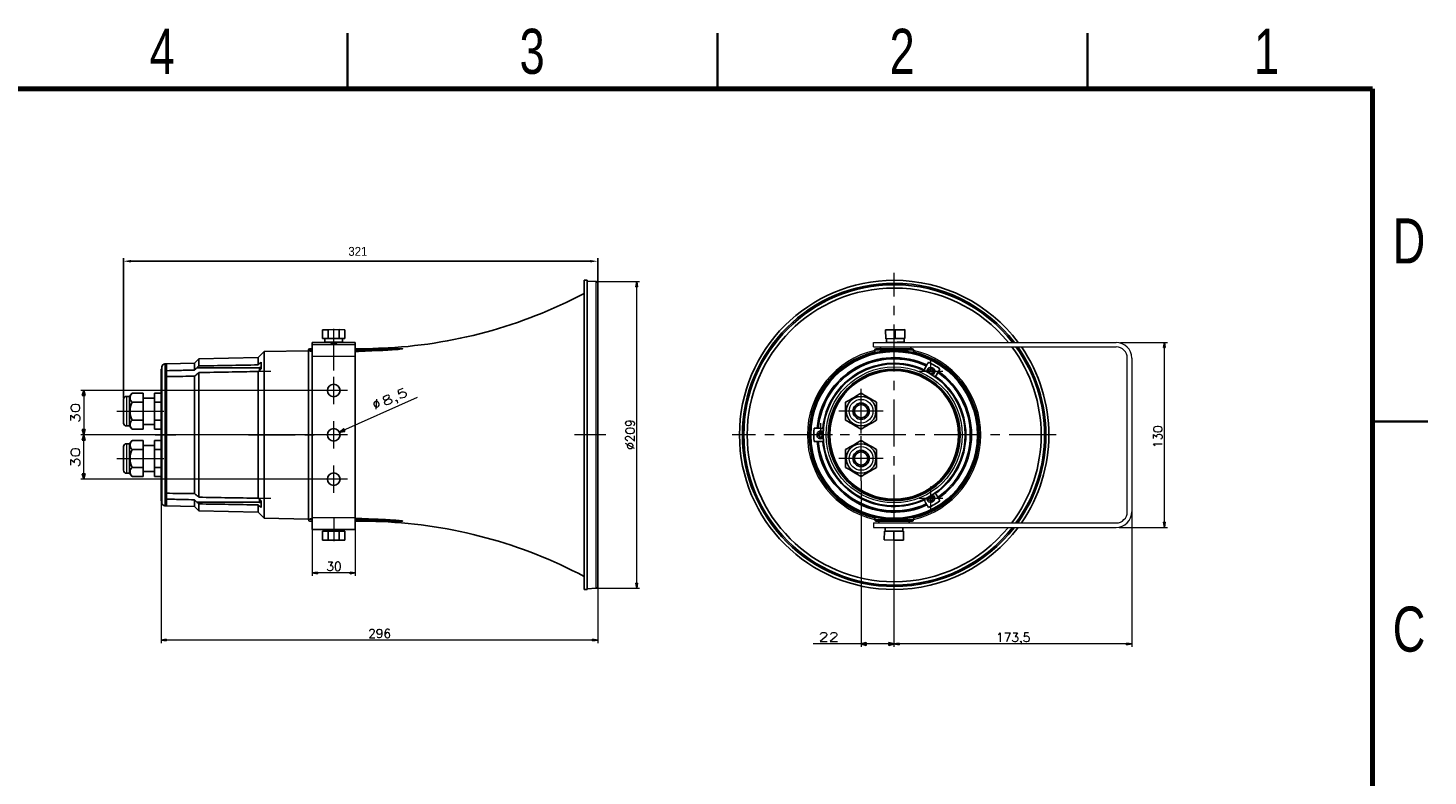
# Model space of a CAD drawing. Header units: millimetres. Extents: x 2 to 730, y 2 to 208.
# Tile 4 of 8: x 105 to 294, y 107 to 208. Entities that reach past the tile are written whole.
import ezdxf

# ---------------------------------------------------------------- set-up
doc = ezdxf.new("R2010")
doc.units = ezdxf.units.MM
doc.linetypes.add('CENTER', pattern=[10.16, 6.35, -1.27, 1.27, -1.27])
doc.layers.add('1', color=179, linetype='Continuous')
doc.layers.add('标注线', color=5, linetype='Continuous')
doc.styles.add('SLDTEXTSTYLE0', font='TXT', dxfattribs={"width": 0.75})
doc.styles.add('SLDTEXTSTYLE2', font='TXT')
doc.styles.add('SLDTEXTSTYLE3', font='TXT', dxfattribs={"width": 0.96})
doc.styles.add('SLDTEXTSTYLE4', font='SIMPLEX', dxfattribs={"width": 1.332})
doc.styles.add('SLDTEXTSTYLE5', font='SIMPLEX')
doc.styles.add('SLDTEXTSTYLE6', font='SIMPLEX', dxfattribs={"width": 1.41})
doc.dimstyles.new('SLDDIMSTYLE8', dxfattribs={"dimtxt": 1.2, "dimasz": 3.302, "dimexe": 0, "dimexo": 0.0625, "dimgap": 0.3, "dimtad": 1, "dimdec": 0, "dimlfac": 5, "dimrnd": 1e-09, "dimzin": 12, "dimdsep": 46, "dimtxsty": 'SLDTEXTSTYLE2', "dimblk1": 'NONE', "dimblk2": 'NONE', "dimsah": 1, "dimcen": 0.09, "dimadec": 0, "dimazin": 3, "dimtfac": 1, "dimtdec": 1, "dimtofl": 0, "dimtmove": 0, "dimatfit": 3, "dimldrblk": 'NONE', "dimfxl": 1, "dimfrac": 2, "dimtolj": 1, "dimtzin": 12, "dimarcsym": 0})

# ---------------------------------------------------------------- blocks, each defined once
blk = doc.blocks.new('_D_15')
at = {"layer": '标注线', "color": 7}
for p, q in [((118.21, 158.13), (118.21, 177.11)), ((119.21, 176.68), (181.3, 176.68)), ((182.3, 173.86), (182.3, 177.11))]:
    blk.add_line(p, q, dxfattribs=at)
for points in [[(119.21, 176.85), (119.21, 176.51), (118.21, 176.68)], [(181.3, 176.85), (181.3, 176.51), (182.3, 176.68)]]:
    blk.add_solid(points, dxfattribs=at)
at = {"layer": '标注线', "color": 7, "insert": (148.6, 178.61), "char_height": 1.2, "attachment_point": 1, "style": 'SLDTEXTSTYLE3'}
blk.add_mtext('321', dxfattribs=at)
blk = doc.blocks.new('_NONE')

msp = doc.modelspace()

# ---------------------------------------------------------------- hatches: boundary and pattern name
at = {"layer": '1'}
h = msp.add_hatch(dxfattribs=at)
h.set_pattern_fill('ANSI31', scale=0.2, style=0)
h.paths.add_polyline_path([(187.565, 173.9298), (187.4483, 173.2298), (187.6817, 173.2298)], flags=0)
h = msp.add_hatch(dxfattribs=at)
h.set_pattern_fill('ANSI31', scale=0.2, style=0)
h.paths.add_polyline_path([(258.8775, 165.6922), (258.7608, 164.9922), (258.9942, 164.9922)], flags=0)
h = msp.add_hatch(dxfattribs=at)
h.set_pattern_fill('ANSI31', scale=0.004, angle=135, style=0)
h.paths.add_polyline_path([(113.0272, 158.5073), (112.6521, 158.5073), (112.8397, 159.2073)], flags=0)
h = msp.add_hatch(dxfattribs=at)
h.set_pattern_fill('ANSI31', scale=0.004, angle=135, style=0)
h.paths.add_polyline_path([(112.6521, 153.9075), (113.0272, 153.9075), (112.8397, 153.2075)], flags=0)
h = msp.add_hatch(dxfattribs=at)
h.set_pattern_fill('ANSI31', scale=0.004, angle=135, style=0)
h.paths.add_polyline_path([(147.973, 154.01), (148.1258, 153.6674), (147.4101, 153.5536)], flags=0)
h = msp.add_hatch(dxfattribs=at)
h.set_pattern_fill('ANSI31', scale=0.004, angle=135, style=0)
h.paths.add_polyline_path([(113.0272, 152.5022), (112.6521, 152.5022), (112.8397, 153.2022)], flags=0)
h = msp.add_hatch(dxfattribs=at)
h.set_pattern_fill('ANSI31', scale=0.004, angle=135, style=0)
h.paths.add_polyline_path([(112.6521, 147.9077), (113.0272, 147.9077), (112.8397, 147.2077)], flags=0)
h = msp.add_hatch(dxfattribs=at)
h.set_pattern_fill('ANSI31', scale=0.2, style=0)
h.paths.add_polyline_path([(258.8775, 140.6922), (258.7608, 141.3922), (258.9942, 141.3922)], flags=0)
h = msp.add_hatch(dxfattribs=at)
h.set_pattern_fill('ANSI31', scale=0.2, style=0)
h.paths.add_polyline_path([(143.7337, 134.5241), (144.4337, 134.6408), (144.4337, 134.4074)], flags=0)
h = msp.add_hatch(dxfattribs=at)
h.set_pattern_fill('ANSI31', scale=0.2, style=0)
h.paths.add_polyline_path([(149.5337, 134.5241), (148.8337, 134.6408), (148.8337, 134.4074)], flags=0)
h = msp.add_hatch(dxfattribs=at)
h.set_pattern_fill('ANSI31', scale=0.2, style=0)
h.paths.add_polyline_path([(187.565, 132.4546), (187.4483, 133.1546), (187.6817, 133.1546)], flags=0)
h = msp.add_hatch(dxfattribs=at)
h.set_pattern_fill('ANSI31', scale=0.2, style=0)
h.paths.add_polyline_path([(123.2906, 125.4452), (123.9906, 125.5618), (123.9906, 125.3285)], flags=0)
h = msp.add_hatch(dxfattribs=at)
h.set_pattern_fill('ANSI31', scale=0.2, style=0)
h.paths.add_polyline_path([(182.3041, 125.4452), (181.6041, 125.5618), (181.6041, 125.3285)], flags=0)
h = msp.add_hatch(dxfattribs=at)
h.set_pattern_fill('ANSI31', scale=0.004, angle=135, style=0)
h.paths.add_polyline_path([(218.5934, 124.7336), (217.8934, 124.9212), (218.5934, 125.1088)], flags=0)
h = msp.add_hatch(dxfattribs=at)
h.set_pattern_fill('ANSI31', scale=0.004, angle=135, style=0)
h.paths.add_polyline_path([(221.6399, 124.7336), (221.6399, 125.1088), (222.3399, 124.9212)], flags=0)
h = msp.add_hatch(dxfattribs=at)
h.set_pattern_fill('ANSI31', scale=0.2, style=0)
h.paths.add_polyline_path([(222.3288, 124.9212), (223.0288, 125.0379), (223.0288, 124.8045)], flags=0)
h = msp.add_hatch(dxfattribs=at)
h.set_pattern_fill('ANSI31', scale=0.2, style=0)
h.paths.add_polyline_path([(254.4571, 124.9212), (253.7571, 125.0379), (253.7571, 124.8045)], flags=0)

# ---------------------------------------------------------------- linework, layer by layer
at = {"color": 7, "linetype": 'Continuous', "lineweight": 35}
for p, q in [((148.5, 207.5), (148.5, 200)), ((148.5, 200), (148.5, 207.5)), ((198.5, 200), (198.5, 207.5)), ((248.5, 200), (248.5, 207.5)), ((287, 155), (294.5, 155))]:
    msp.add_line(p, q, dxfattribs=at)
at = {"color": 7, "linetype": 'Continuous', "lineweight": 70}
for p, q in [((10, 200), (287, 200)), ((287, 200), (287, 10))]:
    msp.add_line(p, q, dxfattribs=at)
at = {"layer": '1', "color": 7, "linetype": 'Continuous'}
for p, q in [((180.8569, 174.0962), (180.4549, 174.0962)), ((180.4549, 132.2882), (180.4549, 174.0962)), ((180.8569, 132.2882), (180.8569, 174.0962)), ((182.1136, 173.9298), (180.8569, 173.9957)), ((182.3041, 132.6553), (182.3041, 173.7291)), ((145.121, 167.4099), (145.8715, 167.422)), ((145.121, 167.4099), (145.1235, 166.21)), ((145.8715, 167.422), (147.3726, 167.4252)), ((145.8715, 167.422), (145.8741, 166.222)), ((147.3726, 167.4252), (147.3752, 166.2253)), ((147.3726, 167.4252), (148.1232, 167.4164)), ((148.1232, 167.4164), (148.1258, 166.2164)), ((222.509, 167.4164), (221.209, 167.4043)), ((221.209, 167.4043), (221.2091, 167.4011)), ((221.2091, 167.4011), (222.509, 167.4099)), ((221.2091, 167.4011), (221.2187, 166.2011)), ((223.809, 167.4252), (222.509, 167.4164)), ((222.509, 167.4099), (223.809, 167.422)), ((222.509, 167.4099), (222.5187, 166.21)), ((223.809, 167.4252), (223.8186, 166.2253)), ((223.809, 167.422), (223.809, 167.4252)), ((223.809, 167.422), (223.8186, 166.222)), ((143.2096, 164.6492), (143.2096, 164.599)), ((143.2096, 141.7855), (143.2096, 164.599)), ((143.7337, 164.8502), (143.4106, 164.8502)), ((143.7337, 165.6726), (143.7337, 165.4185)), ((143.7337, 163.8052), (143.7337, 165.4185)), ((145.1235, 166.21), (145.8741, 166.222)), ((145.4247, 166.2064), (145.1235, 166.21)), ((145.4247, 166.2106), (145.4257, 165.7106)), ((145.7457, 165.7113), (145.746, 165.5905)), ((145.8741, 166.222), (147.3752, 166.2253)), ((147.3752, 166.2253), (148.1258, 166.2164)), ((147.506, 165.5899), (147.5057, 165.7151)), ((147.8257, 165.7158), (147.8246, 166.2158)), ((148.1258, 166.2164), (147.8247, 166.2116)), ((149.5337, 165.6726), (149.5337, 165.4185)), ((149.5337, 165.4185), (149.5337, 163.8052)), ((149.5338, 164.8502), (155.8885, 164.8502)), ((219.7468, 164.3247), (219.7468, 164.6492)), ((219.9478, 164.8502), (224.7718, 164.8502)), ((220.5071, 165.0488), (220.5054, 164.8502)), ((221.2187, 166.2011), (222.5187, 166.21)), ((221.3187, 166.2018), (221.3227, 165.7036)), ((221.6427, 165.7043), (221.6429, 165.6794)), ((222.5187, 166.21), (223.8186, 166.222)), ((223.4031, 165.6647), (223.4027, 165.7185)), ((223.7226, 165.7229), (223.7186, 166.2211)), ((223.8186, 166.222), (223.8186, 166.2253)), ((224.6056, 164.8502), (224.607, 165.0147)), ((224.9728, 164.3247), (224.9728, 164.6492)), ((124.0106, 162.7962), (123.8001, 162.7906)), ((127.8106, 162.8741), (124.0106, 162.7962)), ((124.0106, 161.8769), (124.0106, 162.7962)), ((128.4019, 163.4821), (127.8106, 162.8782)), ((127.8106, 161.9644), (127.8106, 162.8782)), ((136.4076, 163.6415), (128.4019, 163.4821)), ((128.4019, 162.519), (128.4019, 163.4821)), ((137.2076, 164.4605), (136.4076, 163.6415)), ((136.4076, 162.6576), (136.4076, 163.6415)), ((136.8106, 163.0161), (136.8106, 162.1344)), ((143.2096, 164.5649), (137.2076, 164.4609)), ((137.2076, 141.9235), (137.2076, 164.4609)), ((143.2106, 141.8195), (143.2106, 164.5649)), ((143.7337, 163.8052), (143.7337, 142.006)), ((149.5337, 163.8052), (149.5337, 142.006)), ((123.2906, 162.0422), (123.2906, 144.3422)), ((123.4106, 162.0922), (123.3406, 162.0922)), ((123.4106, 143.9936), (123.4106, 162.3908)), ((124.0106, 161.0858), (124.0106, 161.8773)), ((124.0106, 161.0855), (124.0106, 145.2989)), ((127.8106, 161.9644), (127.8106, 161.9601)), ((127.8106, 161.1351), (127.8106, 145.2494)), ((128.1181, 162.2669), (136.6105, 162.2669)), ((128.4019, 161.6258), (128.4019, 144.7645)), ((136.4076, 161.7676), (136.4076, 144.6259)), ((136.8106, 162.3123), (136.6106, 162.3123)), ((136.6106, 161.9566), (136.6106, 162.3123)), ((227.0713, 162.0728), (226.9437, 161.8518)), ((226.9437, 161.8518), (227.145, 161.7356)), ((227.145, 161.7356), (227.0508, 161.5725)), ((227.2726, 161.9566), (227.0713, 162.0728)), ((227.2718, 161.4449), (227.366, 161.608)), ((227.3888, 162.1578), (227.2726, 161.9566)), ((227.366, 161.608), (227.5672, 161.4918)), ((227.6097, 162.0302), (227.3888, 162.1578)), ((227.4935, 161.829), (227.6097, 162.0302)), ((227.6948, 161.7128), (227.4935, 161.829)), ((227.5672, 161.4918), (227.6948, 161.7128)), ((118.2146, 154.802), (118.2146, 158.002)), ((119.0146, 158.402), (118.6146, 158.402)), ((119.3711, 158.8269), (119.0146, 158.402)), ((119.0146, 154.402), (119.0146, 158.402)), ((120.8746, 158.8269), (119.3711, 158.8269)), ((120.8746, 157.6145), (119.3711, 157.6145)), ((120.8746, 158.8269), (120.8746, 157.6145)), ((122.3986, 158.182), (120.8746, 158.182)), ((120.8746, 157.6145), (120.8746, 155.1896)), ((122.3986, 158.8269), (123.2906, 158.8269)), ((122.3986, 158.8269), (122.3986, 157.6145)), ((122.3986, 157.6145), (123.2906, 157.6145)), ((122.3986, 157.6145), (122.3986, 155.1896)), ((120.8746, 155.1896), (119.3711, 155.1896)), ((120.8746, 155.1896), (120.8746, 153.9772)), ((122.3986, 155.1896), (123.2906, 155.1896)), ((122.3986, 155.1896), (122.3986, 153.9772)), ((118.6146, 154.402), (119.0146, 154.402)), ((119.0146, 154.402), (119.3711, 153.9772)), ((120.8746, 153.9772), (119.3711, 153.9772)), ((120.8746, 154.622), (122.3986, 154.622)), ((122.3986, 153.9772), (123.2906, 153.9772)), ((212.3132, 153.3198), (212.0808, 153.3198)), ((212.0808, 153.3198), (212.0808, 153.0646)), ((212.3132, 153.5522), (212.3132, 153.3198)), ((212.5684, 153.5522), (212.3132, 153.5522)), ((212.5684, 153.3198), (212.5684, 153.5522)), ((212.7567, 153.3198), (212.5684, 153.3198)), ((118.2146, 148.4024), (118.2146, 151.6024)), ((119.0146, 152.0024), (118.6146, 152.0024)), ((119.3711, 152.4273), (119.0146, 152.0024)), ((119.0146, 148.0024), (119.0146, 152.0024)), ((120.8746, 152.4273), (119.3711, 152.4273)), ((120.8746, 152.4273), (120.8746, 151.2148)), ((122.3986, 151.7824), (120.8746, 151.7824)), ((122.3986, 152.4273), (123.2906, 152.4273)), ((122.3986, 152.4273), (122.3986, 151.2148)), ((212.0808, 153.0646), (212.3132, 153.0646)), ((212.3132, 153.0646), (212.3132, 152.8322)), ((212.3132, 152.8322), (212.5684, 152.8322)), ((212.5684, 153.0646), (212.7567, 153.0646)), ((212.5684, 152.8322), (212.5684, 153.0646)), ((120.8746, 151.2148), (119.3711, 151.2148)), ((120.8746, 151.2148), (120.8746, 148.7899)), ((122.3986, 151.2148), (123.2906, 151.2148)), ((122.3986, 151.2148), (122.3986, 148.7899)), ((118.6146, 148.0024), (119.0146, 148.0024)), ((119.0146, 148.0024), (119.3711, 147.5775)), ((120.8746, 148.7899), (119.3711, 148.7899)), ((120.8746, 147.5775), (119.3711, 147.5775)), ((120.8746, 148.7899), (120.8746, 147.5775)), ((120.8746, 148.2224), (122.3986, 148.2224)), ((122.3986, 148.7899), (123.2906, 148.7899)), ((122.3986, 148.7899), (122.3986, 147.5775)), ((122.3986, 147.5775), (123.2906, 147.5775)), ((123.3406, 144.2922), (123.4106, 144.2922)), ((124.0106, 144.5079), (124.0106, 145.2991)), ((124.0106, 143.5882), (124.0106, 144.5075)), ((127.8106, 144.4243), (127.8106, 144.42)), ((127.8106, 143.5062), (127.8106, 144.42)), ((128.1181, 144.1175), (136.6105, 144.1175)), ((128.4019, 142.9023), (128.4019, 143.8654)), ((136.6106, 144.0721), (136.6106, 144.4421)), ((136.6106, 144.0721), (136.8106, 144.0721)), ((136.8106, 144.2674), (136.8106, 143.3683)), ((227.145, 144.6488), (226.9437, 144.5326)), ((226.9437, 144.5326), (227.0713, 144.3116)), ((227.0508, 144.8119), (227.145, 144.6488)), ((227.0713, 144.3116), (227.2726, 144.4279)), ((227.366, 144.7764), (227.2718, 144.9395)), ((227.2726, 144.4279), (227.3888, 144.2266)), ((227.5672, 144.8926), (227.366, 144.7764)), ((227.3888, 144.2266), (227.6097, 144.3542)), ((227.4935, 144.5554), (227.6948, 144.6716)), ((227.6097, 144.3542), (227.4935, 144.5554)), ((227.6948, 144.6716), (227.5672, 144.8926)), ((123.8001, 143.5938), (124.0106, 143.5883)), ((124.0106, 143.5882), (127.8106, 143.5103)), ((127.8106, 143.5062), (128.4019, 142.9023)), ((128.4019, 142.9023), (136.4076, 142.7429)), ((136.4076, 142.7429), (136.4076, 143.7268)), ((136.4076, 142.7429), (137.2076, 141.9239)), ((137.2076, 141.9235), (143.2096, 141.8195)), ((143.7337, 140.4193), (143.7337, 142.006)), ((149.5337, 142.006), (149.5337, 140.4193)), ((219.7468, 142.0597), (219.7468, 141.7352)), ((224.9728, 142.0597), (224.9728, 141.7352)), ((143.2096, 141.7855), (143.2096, 141.7352)), ((143.7337, 141.5342), (143.4106, 141.5342)), ((149.5337, 140.4193), (143.7337, 140.4193)), ((145.121, 138.9759), (145.1235, 140.1759)), ((145.1235, 140.1759), (145.4247, 140.1794)), ((145.8741, 140.1638), (145.1235, 140.1759)), ((145.4252, 140.4193), (145.4247, 140.1752)), ((145.8715, 138.9639), (145.8741, 140.1638)), ((147.3752, 140.1606), (145.8741, 140.1638)), ((147.3726, 138.9606), (147.3752, 140.1606)), ((148.1258, 140.1694), (147.3752, 140.1606)), ((147.8247, 140.1701), (147.8252, 140.4193)), ((147.8247, 140.1743), (148.1258, 140.1694)), ((148.1232, 138.9695), (148.1258, 140.1694)), ((155.8885, 141.5342), (149.5338, 141.5342)), ((224.7718, 141.5342), (219.9478, 141.5342)), ((220.3112, 141.5342), (220.3097, 141.3496)), ((221.0289, 138.9848), (221.0385, 140.1847)), ((222.3385, 140.1759), (221.0385, 140.1847)), ((221.1425, 140.6823), (221.1385, 140.1841)), ((222.1651, 141.5342), (222.3612, 141.5326)), ((222.3288, 138.9759), (222.3385, 140.1759)), ((223.6384, 140.1638), (222.3385, 140.1759)), ((222.3612, 141.5326), (224.4112, 141.5155)), ((223.5384, 140.1647), (223.5424, 140.6627)), ((223.6288, 138.9639), (223.6384, 140.1638)), ((223.6288, 138.9606), (223.6384, 140.1606)), ((223.6384, 140.1606), (223.6384, 140.1638)), ((224.4095, 141.3155), (224.4113, 141.5342)), ((224.4112, 141.5155), (224.4113, 141.5342)), ((145.8715, 138.9639), (145.121, 138.9759)), ((147.3726, 138.9606), (145.8715, 138.9639)), ((148.1232, 138.9695), (147.3726, 138.9606)), ((221.0289, 138.9848), (221.0288, 138.9815)), ((221.0288, 138.9815), (222.3288, 138.9695)), ((222.3288, 138.9759), (221.0289, 138.9848)), ((223.6288, 138.9639), (222.3288, 138.9759)), ((222.3288, 138.9695), (223.6288, 138.9606)), ((223.6288, 138.9606), (223.6288, 138.9639)), ((180.8569, 132.3887), (182.1136, 132.4546)), ((180.4549, 132.2882), (180.8569, 132.2882))]:
    msp.add_line(p, q, dxfattribs=at)
at = {"layer": '1', "color": 7, "linetype": 'CENTER', "lineweight": 18}
for p, q in [((222.3598, 131.2882), (222.3598, 175.0962)), ((227.3193, 161.7823), (227.3193, 163.3823)), ((146.6337, 157.3573), (146.6337, 161.0573)), ((146.6337, 157.352), (146.6337, 161.052)), ((228.9193, 161.7823), (225.7193, 161.7823)), ((148.4837, 159.2073), (144.7837, 159.2073)), ((148.4837, 159.202), (144.7837, 159.202)), ((217.8934, 153.402), (217.8934, 159.402)), ((220.8934, 156.402), (214.8934, 156.402)), ((146.6337, 151.3575), (146.6337, 155.0575)), ((146.6337, 151.3522), (146.6337, 155.0522)), ((212.4408, 153.1922), (212.4408, 154.7922)), ((148.4837, 153.2075), (144.7837, 153.2075)), ((148.4837, 153.2022), (144.7837, 153.2022)), ((244.2638, 153.1922), (200.4558, 153.1922)), ((214.0408, 153.1922), (210.8408, 153.1922)), ((217.8934, 147.0024), (217.8934, 153.0024)), ((220.8934, 150.0024), (214.8934, 150.0024)), ((146.6337, 145.3577), (146.6337, 149.0577)), ((146.6337, 145.3524), (146.6337, 149.0524)), ((148.4837, 147.2077), (144.7837, 147.2077)), ((148.4837, 147.2024), (144.7837, 147.2024)), ((227.3193, 143.0021), (227.3193, 146.2021)), ((228.9193, 144.6021), (225.7193, 144.6021))]:
    msp.add_line(p, q, dxfattribs=at)
at = {"layer": '1', "color": 7, "linetype": 'Continuous', "lineweight": 18}
for p, q in [((182.1136, 132.4546), (182.1136, 173.9298)), ((182.1136, 173.9298), (187.965, 173.9298)), ((187.565, 133.1546), (187.565, 173.2298)), ((143.7336, 164.6492), (143.2096, 164.6492)), ((143.7337, 165.4185), (149.5337, 165.4185)), ((153.6336, 164.6492), (149.5338, 164.6492)), ((153.0908, 164.8502), (153.0908, 164.9183)), ((224.9728, 164.6492), (219.7468, 164.6492)), ((252.9613, 165.6922), (259.2775, 165.6922)), ((258.8775, 141.3922), (258.8775, 164.9922)), ((123.8001, 162.7906), (123.8001, 143.5938)), ((149.5337, 163.8052), (143.7337, 163.8052)), ((123.3406, 162.0922), (123.3406, 144.2922)), ((144.7837, 159.2073), (112.4397, 159.2073)), ((112.8397, 159.2073), (112.8397, 153.2075)), ((118.6146, 158.402), (118.6146, 154.402)), ((157.9129, 158.2359), (147.4101, 153.5536)), ((144.7837, 153.2075), (112.4397, 153.2075)), ((144.7837, 153.2022), (112.4397, 153.2022)), ((112.8397, 147.2077), (112.8397, 153.2022)), ((118.6146, 152.0024), (118.6146, 148.0024)), ((144.7837, 147.2077), (112.4397, 147.2077)), ((217.8934, 147.0024), (217.8934, 124.5212)), ((123.2906, 144.3422), (123.2906, 125.0452)), ((143.7337, 142.006), (149.5337, 142.006)), ((254.4571, 142.7922), (254.4571, 124.5212)), ((143.7336, 141.7352), (143.2096, 141.7352)), ((143.7337, 140.4193), (143.7337, 134.1241)), ((149.5337, 140.4193), (149.5337, 134.1241)), ((149.5338, 141.7352), (153.6336, 141.7352)), ((153.0908, 141.4661), (153.0908, 141.5342)), ((219.7468, 141.7352), (224.9728, 141.7352)), ((252.753, 140.6922), (259.2775, 140.6922)), ((222.3288, 138.9759), (222.3288, 124.5212)), ((148.8337, 134.5241), (144.4337, 134.5241)), ((182.1136, 132.4546), (187.965, 132.4546)), ((182.3041, 132.6553), (182.3041, 125.0452)), ((181.6041, 125.4452), (123.9906, 125.4452)), ((222.3399, 124.9212), (211.406, 124.9212)), ((253.7571, 124.9212), (223.0288, 124.9212))]:
    msp.add_line(p, q, dxfattribs=at)
at = {"layer": '1'}
for p, q in [((187.565, 173.9298), (187.4483, 173.2298)), ((187.4483, 173.2298), (187.6817, 173.2298)), ((187.6817, 173.2298), (187.565, 173.9298)), ((258.8775, 165.6922), (258.7608, 164.9922)), ((258.7608, 164.9922), (258.9942, 164.9922)), ((258.9942, 164.9922), (258.8775, 165.6922)), ((112.6521, 158.5073), (112.8397, 159.2073)), ((112.8397, 159.2073), (113.0272, 158.5073)), ((113.0272, 158.5073), (112.6521, 158.5073)), ((112.8397, 153.2075), (112.6521, 153.9075)), ((112.6521, 153.9075), (113.0272, 153.9075)), ((113.0272, 153.9075), (112.8397, 153.2075)), ((147.4101, 153.5536), (147.973, 154.01)), ((148.1258, 153.6674), (147.4101, 153.5536)), ((147.973, 154.01), (148.1258, 153.6674)), ((112.6521, 152.5022), (112.8397, 153.2022)), ((113.0272, 152.5022), (112.6521, 152.5022)), ((112.8397, 153.2022), (113.0272, 152.5022)), ((112.8397, 147.2077), (112.6521, 147.9077)), ((112.6521, 147.9077), (113.0272, 147.9077)), ((113.0272, 147.9077), (112.8397, 147.2077)), ((258.7608, 141.3922), (258.9942, 141.3922)), ((258.8775, 140.6922), (258.7608, 141.3922)), ((258.9942, 141.3922), (258.8775, 140.6922)), ((143.7337, 134.5241), (144.4337, 134.6408)), ((144.4337, 134.4074), (143.7337, 134.5241)), ((144.4337, 134.6408), (144.4337, 134.4074)), ((148.8337, 134.6408), (148.8337, 134.4074)), ((149.5337, 134.5241), (148.8337, 134.6408)), ((148.8337, 134.4074), (149.5337, 134.5241)), ((187.4483, 133.1546), (187.6817, 133.1546)), ((187.565, 132.4546), (187.4483, 133.1546)), ((187.6817, 133.1546), (187.565, 132.4546)), ((123.2906, 125.4452), (123.9906, 125.5618)), ((123.9906, 125.3285), (123.2906, 125.4452)), ((123.9906, 125.5618), (123.9906, 125.3285)), ((181.6041, 125.5618), (181.6041, 125.3285)), ((182.3041, 125.4452), (181.6041, 125.5618)), ((181.6041, 125.3285), (182.3041, 125.4452)), ((217.8934, 124.9212), (218.5934, 125.1088)), ((218.5934, 124.7336), (217.8934, 124.9212)), ((218.5934, 125.1088), (218.5934, 124.7336)), ((221.6399, 124.7336), (221.6399, 125.1088)), ((221.6399, 125.1088), (222.3399, 124.9212)), ((222.3399, 124.9212), (221.6399, 124.7336)), ((222.3288, 124.9212), (223.0288, 125.0379)), ((223.0288, 124.8045), (222.3288, 124.9212)), ((223.0288, 125.0379), (223.0288, 124.8045)), ((253.7571, 125.0379), (253.7571, 124.8045)), ((254.4571, 124.9212), (253.7571, 125.0379)), ((253.7571, 124.8045), (254.4571, 124.9212))]:
    msp.add_line(p, q, dxfattribs=at)
at = {"layer": '1', "color": 7, "lineweight": 18}
for p, q in [((219.5571, 165.0922), (219.5571, 165.6922)), ((219.5571, 165.6922), (252.3571, 165.6922)), ((219.5571, 165.0922), (252.3571, 165.0922)), ((253.8571, 142.7922), (253.8571, 163.5922)), ((254.4571, 163.5922), (254.4571, 142.7922)), ((219.5571, 141.2922), (219.5571, 140.6922)), ((219.5571, 141.2922), (252.3571, 141.2922)), ((219.5571, 140.6922), (252.3571, 140.6922))]:
    msp.add_line(p, q, dxfattribs=at)
at = {"layer": '1', "color": 7, "linetype": 'Continuous'}
for centre, radius in [((222.3598, 153.1922), 11.3727), ((222.3598, 153.1922), 11.2687), ((222.3598, 153.1922), 11.2683), ((222.3598, 153.1922), 9.6039), ((222.3598, 153.1922), 8.9), ((222.3598, 153.1922), 8.7), ((217.8934, 156.402), 2), ((217.8934, 156.402), 1.1), ((217.8934, 156.402), 0.9), ((217.8934, 150.0024), 2), ((217.8934, 150.0024), 1.1), ((217.8934, 150.0024), 0.9)]:
    msp.add_circle(centre, radius, dxfattribs=at)
at = {"layer": '1', "color": 7, "linetype": 'Continuous', "lineweight": 18}
for centre, radius in [((222.3598, 153.1922), 9.5984), ((222.3598, 153.1922), 9.1986), ((222.3598, 153.1922), 8.85), ((222.3598, 153.1922), 8.75), ((217.8934, 156.402), 1.6), ((217.8934, 150.0024), 1.6)]:
    msp.add_circle(centre, radius, dxfattribs=at)
at = {"layer": '1', "color": 7, "linetype": 'Continuous'}
for centre, radius, start, end in [((222.3598, 153.1922), 20.904, 90, 270), ((222.3598, 153.1922), 20.904, 36.724768, 90), ((150.3873, 229.1814), 64.32, 272.408942, 297.869815), ((182.1031, 173.7291), 0.201, 0, 87), ((222.3598, 153.1922), 20.502, 90, 270), ((222.3598, 153.1922), 20.3127, 90, 270), ((222.3598, 153.1922), 19.8625, 90, 270), ((222.3598, 153.1922), 20.502, 37.567569, 90), ((222.3598, 153.1922), 20.3127, 37.979358, 90), ((222.3598, 153.1922), 19.8625, 39.000365, 90), ((143.4106, 164.6492), 0.201, 90, 180), ((195.3325, -839.1936), 1005, 92.4089424, 92.4994233), ((222.3598, 153.1922), 11.4068, 90, 270), ((219.9478, 164.6492), 0.201, 90, 180), ((222.3598, 153.1922), 11.4068, 270, 90), ((224.7718, 164.6492), 0.201, 0, 90), ((222.3598, 153.1922), 19.8625, 323.193265, 36.806735), ((222.3598, 153.1922), 20.3127, 324.137687, 35.862313), ((222.3598, 153.1922), 20.502, 324.519125, 35.480875), ((222.3598, 153.1922), 20.904, 325.300731, 34.699269), ((123.8106, 162.3908), 0.4, 91.5, 180), ((222.3598, 153.1922), 10.4493, 64.935979, 175.064021), ((222.3598, 153.1922), 10.2899, 65.012645, 174.987355), ((222.3598, 153.1922), 9.686, 64.91181, 175.08819), ((222.3598, 153.1922), 9.6819, 64.903888, 175.096112), ((222.3598, 153.1922), 9.604, 64.726476, 175.273524), ((222.3598, 153.1922), 10.8619, 55.413186, 64.748066), ((123.3406, 162.0422), 0.05, 90, 180), ((227.3598, 161.8525), 0.9, 172.855684, 173.130264), ((227.3193, 161.7823), 0.53, 89.999995, 187.711872), ((227.3193, 161.7823), 0.53, 292.29187, 89.999995), ((222.3598, 153.1922), 9.604, 304.726476, 55.273524), ((227.3598, 161.8525), 0.9, 306.869736, 307.144316), ((222.3598, 153.1922), 9.6819, 304.903888, 55.096112), ((222.3598, 153.1922), 9.686, 304.91181, 55.08819), ((222.3598, 153.1922), 10.2899, 305.012645, 55.044663), ((222.3598, 153.1922), 10.4493, 304.935979, 55.151462), ((118.6146, 158.002), 0.4, 90, 180), ((118.6146, 154.802), 0.4, 180, 270), ((222.3598, 153.1922), 10.8619, 175.251934, 184.748066), ((212.4408, 153.1922), 0.53, 89.999996, 307.704369), ((212.4408, 153.1922), 0.53, 52.290011, 89.999996), ((212.3598, 153.1922), 0.9, 66.869736, 67.144316), ((118.6146, 151.6024), 0.4, 90, 180), ((222.3598, 153.1922), 10.4493, 184.935979, 295.064021), ((222.3598, 153.1922), 10.2899, 185.012645, 294.987355), ((212.3598, 153.1922), 0.9, 292.855684, 293.130264), ((222.3598, 153.1922), 9.686, 184.91181, 295.08819), ((222.3598, 153.1922), 9.6819, 184.903888, 295.096112), ((222.3598, 153.1922), 9.604, 184.726476, 295.273524), ((118.6146, 148.4024), 0.4, 180, 270), ((123.3406, 144.3422), 0.05, 180, 270), ((123.8106, 143.9936), 0.4, 180, 268.5), ((227.3598, 144.5319), 0.9, 186.869736, 187.144316), ((227.3193, 144.6021), 0.53, 172.293751, 67.70251), ((222.3598, 153.1922), 10.8619, 295.251934, 304.748066), ((227.3598, 144.5319), 0.9, 52.855684, 53.130264), ((143.4106, 141.7352), 0.201, 180, 270), ((195.3325, 1145.578), 1005, 267.5005921, 267.5910576), ((150.3873, 77.203), 64.32, 62.130185, 87.591058), ((219.9478, 141.7352), 0.201, 180, 270), ((222.3598, 153.1922), 20.904, 270, 323.275232), ((222.3598, 153.1922), 20.3127, 270, 322.020642), ((222.3598, 153.1922), 19.8625, 270, 320.999635), ((222.3598, 153.1922), 20.502, 270, 322.432431), ((224.7718, 141.7352), 0.201, 270, 0), ((182.1031, 132.6553), 0.201, 273, 0)]:
    msp.add_arc(centre, radius, start, end, dxfattribs=at)
at = {"layer": '1', "color": 7, "linetype": 'Continuous', "lineweight": 18}
for radius, start, end in [(11.7261, 102.875718, 257.124282), (11.7261, 282.875718, 77.124282), (11.5361, 103.091427, 256.908573), (11.5361, 283.091427, 76.908573)]:
    msp.add_arc((222.3598, 153.1922), radius, start, end, dxfattribs=at)
at = {"layer": '1', "color": 7, "lineweight": 18}
for centre, radius, start, end in [((252.3571, 163.5922), 2.1, 0, 90), ((252.3571, 163.5922), 1.5, 0, 90), ((252.3571, 142.7922), 1.5, 270, 0), ((252.3571, 142.7922), 2.1, 270, 0)]:
    msp.add_arc(centre, radius, start, end, dxfattribs=at)
at = {"layer": '1', "color": 7, "linetype": 'Continuous'}
for centre, major_axis, ratio, start_param, end_param in [((146.6337, 165.6726), (-2.9, 0), 0.00833082, 5.02355394, 6.28318531), ((146.6247, 166.2132), (1.2, 0.0026), 0.00804696, 0, 3.14159265), ((146.6257, 165.7132), (-0.88, -0.0019), 0.00804696, 3.14159265, 6.28318531), ((146.6337, 165.6717), (-0.85, 0), 0.00833082, 0, 3.14160188), ((146.6337, 165.6726), (-2.9, 0), 0.00833082, 3.14159265, 4.40696727), ((222.5227, 165.7132), (1.2, 0.0097), 0.00215618, 3.14159265, 4.71237165), ((222.5227, 165.7132), (1.2, 0.0097), 0.00215618, 4.71237165, 6.28318531), ((146.6337, 159.2073), (0.85, 0), 0.9999653, 3.14159268, 6.28318531), ((146.6337, 153.2075), (-0.85, 0), 0.9999653, 0, 3.14159263), ((146.6337, 147.2077), (0.85, 0), 0.9999653, 3.14159268, 6.28318531), ((146.6247, 140.1727), (-1.2, 0.0026), 0.00804696, 0, 3.14159265), ((222.3425, 140.6726), (-1.2, 0.0097), 0.00215618, 6.12995155, 6.28318531)]:
    msp.add_ellipse(centre, major_axis=major_axis, ratio=ratio, start_param=start_param, end_param=end_param, dxfattribs=at)
for centre, major_axis, ratio in [((146.6257, 165.7132), (1.2, 0.0026), 0.00804696), ((146.6337, 165.6134), (-0.42, 0), 0.00833082), ((146.6337, 159.202), (-0.85, 0), 0.9999653), ((146.6337, 153.2022), (0.85, 0), 0.9999653), ((146.6337, 147.2024), (-0.85, 0), 0.9999653)]:
    msp.add_ellipse(centre, major_axis=major_axis, ratio=ratio, dxfattribs=at)
at = {"layer": '1', "color": 7, "linetype": 'CENTER', "lineweight": 18}
for points, knots in [([(146.634, 161.8907), (146.6318, 162.8907), (146.6218, 167.5441)], [0, 0, 0.17688545, 1, 1]), ([(138.1106, 161.7823), (137.1106, 161.7823), (135.3106, 161.7823)], [0, 0, 0.35714286, 1, 1]), ([(117.3146, 156.402), (118.3146, 156.402), (123.6986, 156.402)], [0, 0, 0.1566416, 1, 1]), ([(124.7106, 153.1922), (123.7106, 153.1922), (122.0406, 153.1922)], [0, 0, 0.37453184, 1, 1]), ([(122.5001, 153.1922), (124.3106, 153.1922), (125.3106, 153.1922)], [0, 0, 0.64418773, 1, 1]), ([(135.1076, 153.1922), (136.1076, 153.1922), (144.5106, 153.1922)], [0, 0, 0.10634926, 1, 1]), ([(183.4136, 153.1922), (182.4136, 153.1922), (179.1549, 153.1922)], [0, 0, 0.23481236, 1, 1]), ([(117.3146, 150.0024), (118.3146, 150.0024), (123.6986, 150.0024)], [0, 0, 0.1566416, 1, 1]), ([(138.1106, 144.6021), (137.1106, 144.6021), (135.3106, 144.6021)], [0, 0, 0.35714286, 1, 1]), ([(146.6286, 142.0035), (146.6264, 141.0035), (146.6218, 138.8418)], [0, 0, 0.31628686, 1, 1])]:
    msp.add_open_spline(points, degree=1, knots=knots, dxfattribs=at)
at = {"layer": '1', "color": 7, "linetype": 'Continuous'}
for points in [[(143.2096, 164.599), (143.2096, 164.599), (143.3971, 164.5513), (143.7243, 164.4929)], [(149.5338, 164.4634), (150.7194, 164.5189), (151.9051, 164.5723), (153.0908, 164.6234)], [(153.0908, 164.6234), (153.2718, 164.6312), (153.4527, 164.6398), (153.6336, 164.6492)], [(128.1181, 162.2669), (128.0143, 162.1728), (127.9118, 162.0721), (127.8106, 161.9644)], [(127.8106, 161.1351), (127.9118, 161.2006), (128.0143, 161.2785), (128.1181, 161.3678)], [(128.4019, 162.519), (128.3073, 162.435), (128.2127, 162.351), (128.1181, 162.2669)], [(128.1181, 161.3678), (128.2127, 161.4538), (128.3073, 161.5398), (128.4019, 161.6258)], [(136.4076, 162.6576), (133.7391, 162.6114), (131.0705, 162.5652), (128.4019, 162.519)], [(128.4019, 161.6258), (131.0705, 161.6731), (133.7391, 161.7204), (136.4076, 161.7676)], [(226.5609, 162.2669), (226.5121, 162.1728), (226.4803, 162.0721), (226.4668, 161.9644)], [(226.7064, 162.519), (226.6579, 162.435), (226.6094, 162.351), (226.5609, 162.2669)], [(226.7864, 162.6576), (226.7598, 162.6114), (226.7331, 162.5652), (226.7064, 162.519)], [(227.9032, 161.1351), (227.9898, 161.2006), (228.0611, 161.2785), (228.1182, 161.3678)], [(228.1182, 161.3678), (228.1639, 161.4538), (228.2096, 161.5398), (228.2553, 161.6258)], [(228.2553, 161.6258), (228.2804, 161.6731), (228.3055, 161.7204), (228.3306, 161.7676)], [(212.4003, 154.0913), (212.5062, 154.0865), (212.6093, 154.0637), (212.7093, 154.0215)], [(212.7093, 152.3629), (212.6093, 152.3207), (212.5062, 152.2979), (212.4003, 152.2931)], [(128.1181, 145.0166), (128.0143, 145.1059), (127.9118, 145.1838), (127.8106, 145.2494)], [(127.8106, 144.42), (127.9118, 144.3123), (128.0143, 144.2116), (128.1181, 144.1175)], [(128.4019, 144.7645), (128.3073, 144.8485), (128.2127, 144.9325), (128.1181, 145.0166)], [(128.1181, 144.1175), (128.2127, 144.0335), (128.3073, 143.9494), (128.4019, 143.8654)], [(136.4076, 144.6259), (133.7391, 144.6721), (131.0705, 144.7183), (128.4019, 144.7645)], [(128.4019, 143.8654), (131.0705, 143.8192), (133.7391, 143.773), (136.4076, 143.7268)], [(226.4668, 144.42), (226.4803, 144.3123), (226.5121, 144.2116), (226.5609, 144.1175)], [(226.5609, 144.1175), (226.6094, 144.0335), (226.6579, 143.9494), (226.7064, 143.8654)], [(226.7064, 143.8654), (226.7331, 143.8192), (226.7598, 143.773), (226.7864, 143.7268)], [(228.1182, 145.0166), (228.0611, 145.1059), (227.9898, 145.1838), (227.9032, 145.2494)], [(228.2637, 144.7645), (228.2152, 144.8485), (228.1667, 144.9325), (228.1182, 145.0166)], [(228.3437, 144.6259), (228.317, 144.6721), (228.2904, 144.7183), (228.2637, 144.7645)], [(143.2096, 141.7855), (143.2096, 141.7855), (143.3971, 141.8331), (143.7243, 141.8915)], [(149.5338, 141.921), (150.7194, 141.8655), (151.9051, 141.8122), (153.0908, 141.761)], [(153.6336, 141.7352), (153.4527, 141.7446), (153.2718, 141.7532), (153.0908, 141.761)]]:
    msp.add_open_spline(points, degree=3, dxfattribs=at)
for points, knots in [([(155.8885, 164.8502), (155.9118, 164.8502), (155.9465, 164.8497), (155.9249, 164.8383), (155.8964, 164.8343), (155.8254, 164.823), (155.7764, 164.8169), (155.6292, 164.7991), (155.5298, 164.7886), (155.2318, 164.7591), (155.0325, 164.742), (154.4339, 164.6951), (154.0338, 164.6699), (153.6336, 164.6492)], [0, 0, 0, 0, 0.03125, 0.03125, 0.0625, 0.0625, 0.125, 0.125, 0.25, 0.25, 0.5, 0.5, 1, 1, 1, 1]), ([(219.7468, 164.3247), (219.7468, 164.3093), (220.0319, 164.3751), (220.992, 164.5264), (221.6675, 164.599), (222.3598, 164.599)], [0, 0, 0, 0, 0.5, 0.5, 1, 1, 1, 1]), ([(222.3598, 164.599), (223.0521, 164.599), (223.7263, 164.5266), (224.6869, 164.3752), (224.9728, 164.3093), (224.9728, 164.3247)], [0, 0, 0, 0, 0.5, 0.5, 1, 1, 1, 1]), ([(136.8106, 163.0161), (136.6773, 162.8975), (136.544, 162.7789), (136.4096, 162.6594), (136.4086, 162.6585), (136.4076, 162.6576)], [0, 0, 0, 0, 0.99250394, 0.99250394, 1, 1, 1, 1]), ([(226.9934, 163.0161), (226.925, 162.8975), (226.8565, 162.7789), (226.7875, 162.6594), (226.787, 162.6585), (226.7864, 162.6576)], [0, 0, 0, 0, 0.99250394, 0.99250394, 1, 1, 1, 1]), ([(124.0106, 161.8769), (124.6038, 161.8902), (125.1969, 161.9033), (126.4636, 161.9311), (127.1371, 161.9457), (127.8106, 161.9601)], [0, 0, 0, 0, 0.46829635, 0.46829635, 1, 1, 1, 1]), ([(127.8106, 161.1325), (127.2841, 161.1256), (126.7576, 161.1189), (125.4909, 161.1032), (124.7508, 161.0942), (124.0106, 161.0855)], [0, 0, 0, 0, 0.41566531, 0.41566531, 1, 1, 1, 1]), ([(136.4076, 161.7676), (136.4086, 161.7685), (136.4096, 161.7695), (136.5439, 161.8917), (136.6773, 162.0131), (136.8106, 162.1344)], [0, 0, 0, 0, 0.00749657, 0.00749657, 1, 1, 1, 1]), ([(226.4601, 161.8769), (226.4605, 161.8902), (226.4611, 161.9033), (226.4631, 161.9311), (226.4645, 161.9457), (226.4662, 161.9601)], [0, 0, 0, 0, 0.46829635, 0.46829635, 1, 1, 1, 1]), ([(227.8998, 161.1325), (227.8907, 161.1256), (227.8814, 161.1189), (227.8586, 161.1032), (227.8449, 161.0942), (227.8308, 161.0855)], [0, 0, 0, 0, 0.41566531, 0.41566531, 1, 1, 1, 1]), ([(228.3306, 161.7676), (228.3311, 161.7685), (228.3316, 161.7695), (228.3966, 161.8917), (228.4611, 162.0131), (228.5256, 162.1344)], [0, 0, 0, 0, 0.00749657, 0.00749657, 1, 1, 1, 1]), ([(119.3711, 158.8269), (119.2087, 158.6334), (119.0983, 158.4283), (119.0987, 158.0116), (119.2086, 157.8081), (119.3711, 157.6145)], [0, 0, 0, 0, 0.5, 0.5, 1, 1, 1, 1]), ([(119.3711, 157.6145), (119.2087, 157.2275), (119.0983, 156.8173), (119.0987, 155.9839), (119.2086, 155.577), (119.3711, 155.1896)], [0, 0, 0, 0, 0.5, 0.5, 1, 1, 1, 1]), ([(215.7934, 157.6145), (216.1286, 157.808), (216.4838, 158.013), (217.2055, 158.4297), (217.558, 158.6332), (217.8934, 158.8269)], [0, 0, 0, 0, 0.5, 0.5, 1, 1, 1, 1]), ([(215.7934, 155.1896), (215.7934, 155.5766), (215.7934, 155.9867), (215.7934, 156.8201), (215.7934, 157.2271), (215.7934, 157.6145)], [0, 0, 0, 0, 0.5, 0.5, 1, 1, 1, 1]), ([(217.8934, 158.8269), (218.2286, 158.6334), (218.5838, 158.4283), (219.3055, 158.0116), (219.658, 157.8081), (219.9934, 157.6145)], [0, 0, 0, 0, 0.5, 0.5, 1, 1, 1, 1]), ([(219.9934, 157.6145), (219.9934, 157.2275), (219.9934, 156.8173), (219.9934, 155.9839), (219.9934, 155.577), (219.9934, 155.1896)], [0, 0, 0, 0, 0.5, 0.5, 1, 1, 1, 1]), ([(119.3711, 155.1896), (119.2087, 154.9961), (119.0983, 154.791), (119.0987, 154.3743), (119.2086, 154.1708), (119.3711, 153.9772)], [0, 0, 0, 0, 0.5, 0.5, 1, 1, 1, 1]), ([(217.8934, 153.9772), (217.5583, 154.1707), (217.2031, 154.3757), (216.4814, 154.7924), (216.1289, 154.9959), (215.7934, 155.1896)], [0, 0, 0, 0, 0.5, 0.5, 1, 1, 1, 1]), ([(219.9934, 155.1896), (219.6583, 154.9961), (219.3031, 154.791), (218.5814, 154.3743), (218.2289, 154.1708), (217.8934, 153.9772)], [0, 0, 0, 0, 0.5, 0.5, 1, 1, 1, 1]), ([(211.5352, 154.0913), (211.6661, 154.0913), (211.7971, 154.0913), (211.9351, 154.0913), (211.9421, 154.0913), (211.9492, 154.0913)], [0, 0, 0, 0, 0.9489318, 0.9489318, 1, 1, 1, 1]), ([(211.9492, 154.0913), (211.9559, 154.0913), (211.9626, 154.0913), (212.0159, 154.0913), (212.0626, 154.0913), (212.1092, 154.0913)], [0, 0, 0, 0, 0.12546468, 0.12546468, 1, 1, 1, 1]), ([(212.1092, 154.0913), (212.1571, 154.0913), (212.2051, 154.0913), (212.3021, 154.0913), (212.3512, 154.0913), (212.4003, 154.0913)], [0, 0, 0, 0, 0.49399383, 0.49399383, 1, 1, 1, 1]), ([(212.7133, 154.0199), (212.7238, 154.0154), (212.7342, 154.0107), (212.7593, 153.9989), (212.7739, 153.9915), (212.7884, 153.9836)], [0, 0, 0, 0, 0.41566531, 0.41566531, 1, 1, 1, 1]), ([(119.3711, 152.4273), (119.2087, 152.2338), (119.0983, 152.0287), (119.0987, 151.612), (119.2086, 151.4085), (119.3711, 151.2148)], [0, 0, 0, 0, 0.5, 0.5, 1, 1, 1, 1]), ([(211.9492, 152.2931), (211.9421, 152.2931), (211.9351, 152.2931), (211.7971, 152.2931), (211.6661, 152.2931), (211.5352, 152.2931)], [0, 0, 0, 0, 0.0510682, 0.0510682, 1, 1, 1, 1]), ([(212.1092, 152.2931), (212.0626, 152.2931), (212.0159, 152.2931), (211.9626, 152.2931), (211.9559, 152.2931), (211.9492, 152.2931)], [0, 0, 0, 0, 0.87453532, 0.87453532, 1, 1, 1, 1]), ([(212.4003, 152.2931), (212.3512, 152.2931), (212.3021, 152.2931), (212.2051, 152.2931), (212.1571, 152.2931), (212.1092, 152.2931)], [0, 0, 0, 0, 0.50600617, 0.50600617, 1, 1, 1, 1]), ([(212.7884, 152.4008), (212.7768, 152.3945), (212.7651, 152.3885), (212.74, 152.3763), (212.7267, 152.3703), (212.7133, 152.3646)], [0, 0, 0, 0, 0.46829635, 0.46829635, 1, 1, 1, 1]), ([(215.7934, 151.2148), (216.1286, 151.4083), (216.4838, 151.6134), (217.2055, 152.0301), (217.558, 152.2336), (217.8934, 152.4273)], [0, 0, 0, 0, 0.5, 0.5, 1, 1, 1, 1]), ([(217.8934, 152.4273), (218.2286, 152.2338), (218.5838, 152.0287), (219.3055, 151.612), (219.658, 151.4085), (219.9934, 151.2148)], [0, 0, 0, 0, 0.5, 0.5, 1, 1, 1, 1]), ([(119.3711, 151.2148), (119.2087, 150.8278), (119.0983, 150.4177), (119.0987, 149.5843), (119.2086, 149.1773), (119.3711, 148.7899)], [0, 0, 0, 0, 0.5, 0.5, 1, 1, 1, 1]), ([(215.7934, 148.7899), (215.7934, 149.1769), (215.7934, 149.5871), (215.7934, 150.4205), (215.7934, 150.8275), (215.7934, 151.2148)], [0, 0, 0, 0, 0.5, 0.5, 1, 1, 1, 1]), ([(219.9934, 151.2148), (219.9934, 150.8278), (219.9934, 150.4177), (219.9934, 149.5843), (219.9934, 149.1773), (219.9934, 148.7899)], [0, 0, 0, 0, 0.5, 0.5, 1, 1, 1, 1]), ([(119.3711, 148.7899), (119.2087, 148.5964), (119.0983, 148.3914), (119.0987, 147.9747), (119.2086, 147.7712), (119.3711, 147.5775)], [0, 0, 0, 0, 0.5, 0.5, 1, 1, 1, 1]), ([(217.8934, 147.5775), (217.5583, 147.771), (217.2031, 147.9761), (216.4814, 148.3928), (216.1289, 148.5963), (215.7934, 148.7899)], [0, 0, 0, 0, 0.5, 0.5, 1, 1, 1, 1]), ([(219.9934, 148.7899), (219.6583, 148.5964), (219.3031, 148.3914), (218.5814, 147.9747), (218.2289, 147.7712), (217.8934, 147.5775)], [0, 0, 0, 0, 0.5, 0.5, 1, 1, 1, 1]), ([(124.0106, 145.2989), (124.6038, 145.2919), (125.1969, 145.2848), (126.4636, 145.2692), (127.1371, 145.2607), (127.8106, 145.252)], [0, 0, 0, 0, 0.46829635, 0.46829635, 1, 1, 1, 1]), ([(127.8106, 144.4243), (127.2841, 144.4356), (126.7576, 144.447), (125.4909, 144.4746), (124.7508, 144.4909), (124.0106, 144.5075)], [0, 0, 0, 0, 0.41566531, 0.41566531, 1, 1, 1, 1]), ([(136.8106, 144.2674), (136.6773, 144.386), (136.544, 144.5046), (136.4096, 144.6241), (136.4086, 144.625), (136.4076, 144.6259)], [0, 0, 0, 0, 0.99250394, 0.99250394, 1, 1, 1, 1]), ([(226.4662, 144.4243), (226.4649, 144.4356), (226.4637, 144.447), (226.4615, 144.4746), (226.4606, 144.4909), (226.4601, 144.5075)], [0, 0, 0, 0, 0.41566531, 0.41566531, 1, 1, 1, 1]), ([(227.8308, 145.2989), (227.8421, 145.2919), (227.8532, 145.2848), (227.8762, 145.2692), (227.8881, 145.2607), (227.8998, 145.252)], [0, 0, 0, 0, 0.46829635, 0.46829635, 1, 1, 1, 1]), ([(228.5507, 144.2674), (228.4822, 144.386), (228.4137, 144.5046), (228.3447, 144.6241), (228.3442, 144.625), (228.3437, 144.6259)], [0, 0, 0, 0, 0.99250394, 0.99250394, 1, 1, 1, 1]), ([(136.4076, 143.7268), (136.4086, 143.7259), (136.4096, 143.725), (136.544, 143.6055), (136.6773, 143.4869), (136.8106, 143.3683)], [0, 0, 0, 0, 0.00749606, 0.00749606, 1, 1, 1, 1]), ([(219.7468, 142.0597), (219.7468, 142.0751), (220.0319, 142.0094), (220.992, 141.858), (221.6675, 141.7855), (222.3598, 141.7855)], [0, 0, 0, 0, 0.5, 0.5, 1, 1, 1, 1]), ([(222.3598, 141.7855), (223.0521, 141.7855), (223.7263, 141.8578), (224.6869, 142.0092), (224.9728, 142.0751), (224.9728, 142.0597)], [0, 0, 0, 0, 0.5, 0.5, 1, 1, 1, 1]), ([(226.7864, 143.7268), (226.787, 143.7259), (226.7875, 143.725), (226.8565, 143.6055), (226.925, 143.4869), (226.9934, 143.3683)], [0, 0, 0, 0, 0.00749606, 0.00749606, 1, 1, 1, 1]), ([(155.8885, 141.5342), (155.9118, 141.5342), (155.9465, 141.5347), (155.9249, 141.5461), (155.8964, 141.5501), (155.8254, 141.5614), (155.7764, 141.5675), (155.6292, 141.5854), (155.5298, 141.5958), (155.2318, 141.6253), (155.0325, 141.6424), (154.4339, 141.6893), (154.0338, 141.7145), (153.6336, 141.7352)], [0, 0, 0, 0, 0.03125, 0.03125, 0.0625, 0.0625, 0.125, 0.125, 0.25, 0.25, 0.5, 0.5, 1, 1, 1, 1])]:
    msp.add_open_spline(points, degree=3, knots=knots, dxfattribs=at)

# ---------------------------------------------------------------- texts
at = {"color": 7, "linetype": 'Continuous', "lineweight": 0, "char_height": 6.096, "attachment_point": 2, "style": 'SLDTEXTSTYLE0'}
for s, insert in [('4', (123.4386, 208.1137)), ('3', (173.4386, 208.1137)), ('2', (223.4386, 208.1137)), ('1', (272.6886, 208.1137)), ('D', (291.9302, 182.4757)), ('C', (291.9365, 129.9757))]:
    msp.add_mtext(s, dxfattribs=dict(at, insert=insert))
at = {"layer": '1', "color": 7, "char_height": 1.2}
for s, insert, attachment_point, rotation, style in [('8,5', (152.9689, 158.1576), 1, 24.027803, 'SLDTEXTSTYLE6'), ('Ø', (151.6954, 157.6865), 1, 24.027803, 'SLDTEXTSTYLE5'), ('30', (111.117, 154.7807), 1, 90, 'SLDTEXTSTYLE4'), ('Ø209', (186.0774, 153.2354), 2, 90, 'SLDTEXTSTYLE5'), ('130', (257.3899, 152.9539), 2, 90, 'SLDTEXTSTYLE5'), ('30', (111.117, 148.7782), 1, 90, 'SLDTEXTSTYLE4')]:
    msp.add_mtext(s, dxfattribs=dict(at, insert=insert, attachment_point=attachment_point, rotation=rotation, style=style))
for s, insert, attachment_point, style in [('30', (146.6555, 136.0117), 2, 'SLDTEXTSTYLE5'), ('296', (152.83, 126.9328), 2, 'SLDTEXTSTYLE5'), ('22', (212.1499, 126.472), 1, 'SLDTEXTSTYLE4'), ('173,5', (238.4458, 126.4088), 2, 'SLDTEXTSTYLE5')]:
    msp.add_mtext(s, dxfattribs=dict(at, insert=insert, attachment_point=attachment_point, style=style))

# ---------------------------------------------------------------- dimensions: what is measured, and where the dimension line sits
at = {"layer": '标注线', "color": 7}
dim = msp.add_linear_dim(base=(118.2146, 177.8786), p1=(182.3041, 173.7291), p2=(118.2146, 158.002), dimstyle='SLDDIMSTYLE8', dxfattribs=at)
dim.commit()
dim.dimension.update_dxf_attribs({"geometry": '_D_15', "text_midpoint": (150.2594, 177.8786), "dimtype": 160})

doc.saveas('drawing.dxf')
